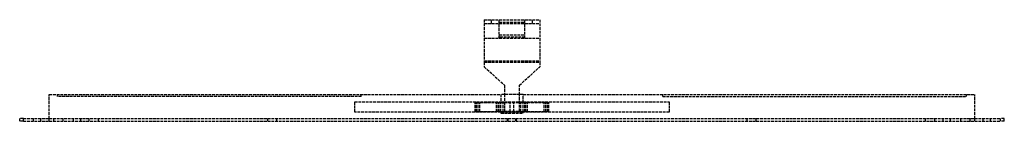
# Model space of a CAD drawing. Header units: millimetres. Extents: x -266 to 266, y 0 to 55.
import ezdxf

# ---------------------------------------------------------------- set-up
doc = ezdxf.new("R2010")
doc.units = ezdxf.units.MM
doc.header["$LTSCALE"] = 10
doc.linetypes.add('ALLCAD_Strich', pattern=[0.2, 0.15, -0.05])
doc.layers.add('BESCH_KONT_sich_schn_ansi_2d', color=40, linetype='Continuous')

msp = doc.modelspace()

# ---------------------------------------------------------------- linework, layer by layer
at = {"layer": 'BESCH_KONT_sich_schn_ansi_2d', "linetype": 'ALLCAD_Strich', "extrusion": (0, 1, -2.22045e-16)}
for p, q in [((-15, 55), (15, 55)), ((-15, 55), (-15, 45)), ((-11, 53), (-11, 55)), ((-7, 53), (-7, 55)), ((-7, 53.68), (7, 53.68)), ((7, 53), (7, 55)), ((11, 53), (11, 55)), ((15, 55), (15, 45)), ((-15, 53), (15, 53)), ((-7, 45), (-7, 53)), ((7, 45), (7, 53)), ((-15, 45), (15, 45)), ((-15, 45), (-15, 32)), ((-7, 46.77), (7, 46.77)), ((7, 45.56), (-7, 45.56)), ((15, 45), (15, 32)), ((-15, 32.68), (15, 32.68)), ((-15, 32), (15, 32)), ((-15, 32), (-15, 29.5)), ((15, 32), (15, 29.5)), ((-15, 29.5), (-4, 19.5)), ((4, 19.5), (15, 29.5)), ((-4, 19.5), (-4, 14.5)), ((4, 14.5), (4, 19.5)), ((-250, 14.5), (-6, 14.5)), ((-250, 1.5), (-250, 14.5)), ((-245.5, 13.5), (-245.5, 14.5)), ((-81.5, 13.5), (-245.5, 13.5)), ((-81.5, 13.5), (-81.5, 14.5)), ((6, 14.5), (-6, 14.5)), ((-6, 14.5), (-6, 10.25)), ((-4, 14.5), (-4, 5.5)), ((-4, 14.5), (-4, 5.5)), ((4, 5.5), (4, 14.5)), ((4, 5.5), (4, 14.5)), ((6, 14.5), (250, 14.5)), ((6, 10.25), (6, 14.5)), ((81.5, 13.5), (81.5, 14.5)), ((81.5, 13.5), (245.5, 13.5)), ((245.5, 13.5), (245.5, 14.5)), ((250, 1.5), (250, 14.5)), ((-85, 5), (-85, 10.5)), ((-85, 10.5), (-6, 10.5)), ((-19.85, 10.25), (-19.89, 10.25)), ((-19.89, 5.25), (-19.89, 10.25)), ((-19.85, 10.25), (-19.6, 10.25)), ((-19.85, 5.25), (-19.85, 10.25)), ((-19.63, 5.25), (-19.63, 10.25)), ((-19.16, 10.25), (-19.6, 10.25)), ((-19.6, 5.25), (-19.6, 10.25)), ((-19.16, 10.25), (-8.3, 10.25)), ((-19.16, 5.25), (-19.16, 10.25)), ((-18.35, 5.25), (-18.35, 10.25)), ((-17.35, 5.25), (-17.35, 10.25)), ((-7.54, 10.25), (-8.3, 10.25)), ((-8.3, 5.25), (-8.3, 10.25)), ((-7.54, 10.25), (-7, 10.25)), ((-7.54, 5.25), (-7.54, 10.25)), ((-6, 10.25), (-7, 10.25)), ((-7, 5.25), (-7, 10.25)), ((-6, 10.5), (6, 10.5)), ((-6, 5.25), (-6, 10.25)), ((-6, 10.25), (6, 10.25)), ((-4.79, 5.25), (-4.79, 10.25)), ((-4, 5.5), (4, 5.5)), ((-4, 5.5), (4, 5.5)), ((-1.07, 5.25), (-1.07, 10.25)), ((1.07, 5.25), (1.07, 10.25)), ((4.79, 5.25), (4.79, 10.25)), ((6, 10.5), (85, 10.5)), ((7, 10.25), (6, 10.25)), ((6, 5.25), (6, 10.25)), ((7, 10.25), (7.54, 10.25)), ((7, 5.25), (7, 10.25)), ((8.3, 10.25), (7.54, 10.25)), ((7.54, 5.25), (7.54, 10.25)), ((8.3, 10.25), (19.16, 10.25)), ((8.3, 5.25), (8.3, 10.25)), ((17.35, 5.25), (17.35, 10.25)), ((18.35, 5.25), (18.35, 10.25)), ((19.6, 10.25), (19.16, 10.25)), ((19.16, 5.25), (19.16, 10.25)), ((19.6, 10.25), (19.85, 10.25)), ((19.6, 5.25), (19.6, 10.25)), ((19.63, 5.25), (19.63, 10.25)), ((19.89, 10.25), (19.85, 10.25)), ((19.85, 5.25), (19.85, 10.25)), ((19.89, 5.25), (19.89, 10.25)), ((85, 10.5), (85, 5)), ((-264, 1.5), (-266, 1.5)), ((-266, 0), (-266, 1.5)), ((-264, 0), (-266, 0)), ((-264, 1.5), (-250, 1.5)), ((-264, 0), (-264, 1.5)), ((-264, 0), (-250, 0)), ((-258.5, 0), (-258.5, 1.5)), ((-254.5, 0), (-254.5, 1.5)), ((-250, 0.01), (-250.01, 0.01)), ((-250.01, 0), (-250.01, 0.01)), ((-250, 0.01), (-250.01, 0.01)), ((-250, 0.01), (-250.01, 0.01)), ((-250, 0.01), (-250.01, 0.01)), ((-250, 0.01), (-250.01, 0.01)), ((-250, 0.01), (-250.01, 0.01)), ((-250, 0.01), (-250.01, 0.01)), ((-250, 0.01), (-250.01, 0.01)), ((-250.01, 0.01), (-250.01, 0.01)), ((-250, 0), (-250.01, 0)), ((-250, 0), (-250.01, 0)), ((-250, 0), (-250.01, 0)), ((-250, 0), (-250.01, 0)), ((-250, 0), (-250.01, 0)), ((-250, 0), (-250.01, 0)), ((-250.01, 0), (-250.01, 0)), ((-250, 1.5), (250, 1.5)), ((-250, 0), (-250, 1.5)), ((-250, 0), (250, 0)), ((-247.5, 0), (-247.5, 1.5)), ((-242.5, 0), (-242.5, 1.5)), ((-237, 0), (-237, 1.5)), ((-233, 0), (-233, 1.5)), ((-228.5, 0), (-228.5, 1.5)), ((-223.5, 0), (-223.5, 1.5)), ((-132, 0), (-132, 1.5)), ((-127, 0), (-127, 1.5)), ((-6, 5), (-85, 5)), ((-19.85, 5.25), (-19.89, 5.25)), ((-19.85, 5.25), (-19.6, 5.25)), ((-19.16, 5.25), (-19.6, 5.25)), ((-19.16, 5.25), (-8.3, 5.25)), ((-7.54, 5.25), (-8.3, 5.25)), ((-7.54, 5.25), (-7, 5.25)), ((-6, 5.25), (-7, 5.25)), ((-6, 5.25), (-6, 4.5)), ((-6, 5.25), (6, 5.25)), ((6, 5), (-6, 5)), ((-6, 4.5), (6, 4.5)), ((-2.5, 0), (-2.5, 1.5)), ((-2, 0), (-2, 1.5)), ((2, 0), (2, 1.5)), ((2.5, 0), (2.5, 1.5)), ((6, 4.5), (6, 5.25)), ((7, 5.25), (6, 5.25)), ((85, 5), (6, 5)), ((7, 5.25), (7.54, 5.25)), ((8.3, 5.25), (7.54, 5.25)), ((8.3, 5.25), (19.16, 5.25)), ((19.6, 5.25), (19.16, 5.25)), ((19.6, 5.25), (19.85, 5.25)), ((19.89, 5.25), (19.85, 5.25)), ((127, 0), (127, 1.5)), ((132, 0), (132, 1.5)), ((223.5, 0), (223.5, 1.5)), ((228.5, 0), (228.5, 1.5)), ((233, 0), (233, 1.5)), ((237, 0), (237, 1.5)), ((242.5, 0), (242.5, 1.5)), ((247.5, 0), (247.5, 1.5)), ((250, 1.5), (264, 1.5)), ((250, 0), (250, 1.5)), ((250, 0), (264, 0)), ((254.5, 0), (254.5, 1.5)), ((258.5, 0), (258.5, 1.5)), ((266, 1.5), (264, 1.5)), ((264, 0), (264, 1.5)), ((266, 0), (264, 0)), ((266, 0), (266, 1.5))]:
    msp.add_line(p, q, dxfattribs=at)

doc.saveas('drawing.dxf')
